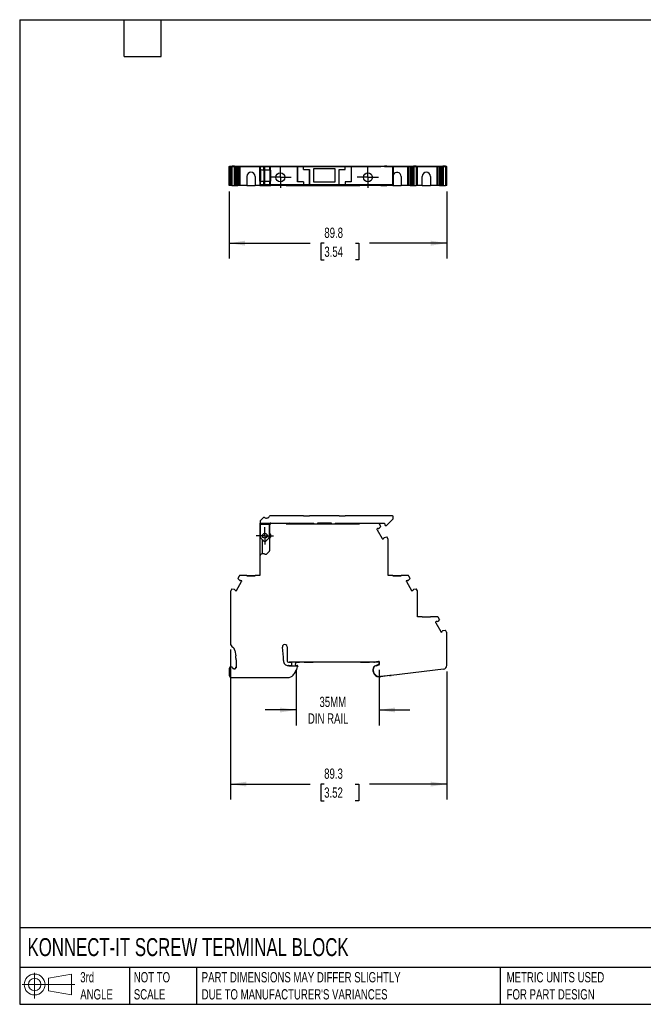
# Model space of a CAD drawing. Header units: millimetres. Extents: x 13 to 546, y 13 to 419.
# Tile 1 of 2: x 13 to 270, y 13 to 419. Entities that reach past the tile are written whole.
import ezdxf

# ---------------------------------------------------------------- set-up
doc = ezdxf.new("R2010")
doc.units = ezdxf.units.MM
doc.header["$LTSCALE"] = 2
doc.linetypes.add('SLD-Center', pattern=[19.05, 15.24, -1.27, 1.27, -1.27])
doc.linetypes.add('SLD-Solid', pattern=[0])
doc.layers.add('CENTER', color=40, linetype='SLD-Center')
doc.layers.add('SLD-DEFPOINTS', color=7, linetype='Continuous')
doc.layers.add('DIMENSIONS', color=140, linetype='SLD-Solid', lineweight=25)
doc.layers.add('TEXT', color=140, linetype='SLD-Solid', lineweight=25)
doc.styles.add('SLDTEXTSTYLE0', font='TXT', dxfattribs={"width": 0.7})
doc.dimstyles.new('SLDDIMSTYLE0', dxfattribs={"dimtxt": 4.316016, "dimasz": 6.604, "dimexe": 0, "dimexo": 0.0625, "dimgap": 1.079004, "dimtad": 0, "dimtih": 1, "dimtoh": 1, "dimdec": 1, "dimrnd": 1e-09, "dimzin": 12, "dimdsep": 46, "dimtxsty": 'SLDTEXTSTYLE0', "dimsah": 1, "dimcen": 0.09, "dimadec": 0, "dimazin": 3, "dimtfac": 1, "dimtdec": 1, "dimtmove": 0, "dimatfit": 0, "dimfxl": 0, "dimfrac": 2, "dimtolj": 1, "dimtzin": 12, "dimarcsym": 0})
doc.dimstyles.new('SLDDIMSTYLE1', dxfattribs={"dimtxt": 4.316016, "dimasz": 6.604, "dimexe": 0, "dimexo": 0.0625, "dimgap": 1.079004, "dimtad": 0, "dimtih": 1, "dimtoh": 1, "dimdec": 1, "dimrnd": 1e-09, "dimzin": 12, "dimdsep": 46, "dimtxsty": 'SLDTEXTSTYLE0', "dimsah": 1, "dimcen": 0.09, "dimadec": 0, "dimazin": 3, "dimtfac": 1, "dimtdec": 1, "dimtofl": 0, "dimtmove": 0, "dimatfit": 3, "dimfxl": 0, "dimfrac": 2, "dimtolj": 1, "dimtzin": 12, "dimarcsym": 0})

# ---------------------------------------------------------------- blocks, each defined once
blk = doc.blocks.new('Block11')
at = {"color": 7, "linetype": 'SLD-Solid', "lineweight": 18}
for p, q in [((5.18, 10.62), (5.18, 0)), ((10.96, 8.33), (20.35, 10.06)), ((10.96, 3.19), (10.96, 8.33)), ((20.35, 10.06), (20.35, 1.46)), ((0, 5.76), (21.75, 5.76)), ((10.96, 3.19), (20.35, 1.46))]:
    blk.add_line(p, q, dxfattribs=at)
for radius in [4.3, 2.57]:
    blk.add_circle((5.18, 5.76), radius, dxfattribs=at)
blk = doc.blocks.new('Block12')
at = {"layer": 'SLD-DEFPOINTS'}
blk.add_blockref('Block11', (0, 0), dxfattribs=at)
blk = doc.blocks.new('_D')
at = {"layer": 'DIMENSIONS'}
for p, q in [((126.76, 150.41), (126.76, 127.83)), ((161.08, 150.79), (161.08, 127.83)), ((126.76, 134.18), (114.06, 134.18)), ((161.08, 134.18), (173.78, 134.18))]:
    blk.add_line(p, q, dxfattribs=at)
for points in [[(126.76, 134.18), (120.16, 135.2), (120.16, 133.16)], [(161.08, 134.18), (167.69, 133.16), (167.69, 135.2)]]:
    blk.add_solid(points, dxfattribs=at)
at = {"layer": 'DIMENSIONS', "char_height": 4.233, "attachment_point": 1, "style": 'SLDTEXTSTYLE0'}
for s, insert in [('35MM', (136.45, 139.64)), ('DIN RAIL', (131.67, 132.78))]:
    blk.add_mtext(s, dxfattribs=dict(at, insert=insert))
blk = doc.blocks.new('_D_1')
at = {"layer": 'DIMENSIONS'}
for p, q in [((99.72, 159.21), (99.72, 97.24)), ((189.02, 150), (189.02, 97.24)), ((99.72, 103.59), (132.54, 103.59)), ((138.39, 103.59), (136.94, 103.59)), ((136.94, 103.59), (136.94, 96.73)), ((151.21, 103.59), (152.66, 103.59)), ((152.66, 103.59), (152.66, 96.73)), ((189.02, 103.59), (157.06, 103.59)), ((136.94, 96.73), (138.39, 96.73)), ((152.66, 96.73), (151.21, 96.73))]:
    blk.add_line(p, q, dxfattribs=at)
for points in [[(99.72, 103.59), (106.32, 102.58), (106.32, 104.61)], [(189.02, 103.59), (182.41, 104.61), (182.41, 102.58)]]:
    blk.add_solid(points, dxfattribs=at)
at = {"layer": 'DIMENSIONS', "char_height": 4.233, "attachment_point": 1, "style": 'SLDTEXTSTYLE0'}
for s, insert in [('89.3', (138.39, 110.02)), ('3.52', (138.39, 102.19))]:
    blk.add_mtext(s, dxfattribs=dict(at, insert=insert))
blk = doc.blocks.new('SW_CENTERMARKSYMBOL_0')
at = {"layer": 'CENTER', "color": 0}
for p, q in [((-2.54, 0), (-3.54, 0)), ((0, 0), (-2.54, 0)), ((0, 2.54), (0, 3.54)), ((0, 0), (0, 2.54)), ((0, 0), (0, -2.54)), ((0, 0), (2.54, 0)), ((2.54, 0), (3.54, 0)), ((0, -2.54), (0, -3.54))]:
    blk.add_line(p, q, dxfattribs=at)
blk = doc.blocks.new('_D_4')
at = {"layer": 'DIMENSIONS'}
for p, q in [((99.17, 348.17), (99.17, 320.5)), ((189.02, 348.17), (189.02, 320.5)), ((99.17, 326.85), (132.6, 326.85)), ((138.45, 326.85), (137, 326.85)), ((137, 326.85), (137, 319.99)), ((151.28, 326.85), (152.72, 326.85)), ((152.72, 326.85), (152.72, 319.99)), ((189.02, 326.85), (157.12, 326.85)), ((137, 319.99), (138.45, 319.99)), ((152.72, 319.99), (151.28, 319.99))]:
    blk.add_line(p, q, dxfattribs=at)
for points in [[(99.17, 326.85), (105.77, 325.84), (105.77, 327.87)], [(189.02, 326.85), (182.41, 327.87), (182.41, 325.84)]]:
    blk.add_solid(points, dxfattribs=at)
at = {"layer": 'DIMENSIONS', "char_height": 4.233, "attachment_point": 1, "style": 'SLDTEXTSTYLE0'}
for s, insert in [('89.8', (138.45, 333.28)), ('3.54', (138.45, 325.45))]:
    blk.add_mtext(s, dxfattribs=dict(at, insert=insert))
blk = doc.blocks.new('SW_CENTERMARKSYMBOL_1')
at = {"layer": 'CENTER', "color": 0}
for p, q in [((0, 2.54), (0, 4.39)), ((-2.54, 0), (-4.39, 0)), ((0, 0), (-2.54, 0)), ((0, 0), (0, 2.54)), ((0, 0), (0, -2.54)), ((0, 0), (2.54, 0)), ((2.54, 0), (4.39, 0)), ((0, -2.54), (0, -4.39))]:
    blk.add_line(p, q, dxfattribs=at)
blk = doc.blocks.new('SW_CENTERMARKSYMBOL_2')
at = {"layer": 'CENTER', "color": 0}
for p, q in [((0, 2.54), (0, 4.39)), ((-2.54, 0), (-4.39, 0)), ((0, 0), (-2.54, 0)), ((0, 0), (0, 2.54)), ((0, 0), (0, -2.54)), ((0, 0), (2.54, 0)), ((2.54, 0), (4.39, 0)), ((0, -2.54), (0, -4.39))]:
    blk.add_line(p, q, dxfattribs=at)

msp = doc.modelspace()

# ---------------------------------------------------------------- linework, layer by layer
for p, q in [((99.17, 350.71), (99.17, 358.56)), ((99.17, 358.56), (99.72, 358.56)), ((99.27, 358.56), (99.27, 358.71)), ((99.27, 358.71), (99.82, 358.71)), ((99.72, 350.71), (99.72, 358.56)), ((99.72, 358.56), (99.79, 358.56)), ((99.79, 350.71), (99.79, 358.56)), ((99.79, 358.56), (100.29, 358.56)), ((99.82, 358.56), (99.82, 358.71)), ((99.82, 358.71), (99.87, 358.71)), ((99.87, 358.56), (99.87, 358.71)), ((99.87, 358.71), (100.34, 358.71)), ((100.29, 358.56), (100.29, 350.71)), ((100.29, 358.56), (101.27, 358.56)), ((100.34, 358.56), (100.34, 358.71)), ((101.23, 358.71), (100.34, 358.71)), ((101.23, 358.56), (101.23, 358.71)), ((101.29, 358.71), (101.23, 358.71)), ((101.27, 358.56), (101.27, 350.71)), ((101.32, 358.56), (101.27, 358.56)), ((101.29, 358.56), (101.29, 358.71)), ((101.32, 358.71), (101.29, 358.71)), ((101.32, 358.56), (101.32, 358.71)), ((101.32, 358.71), (101.45, 358.71)), ((101.45, 350.71), (101.45, 358.71)), ((101.45, 358.71), (101.58, 358.71)), ((101.58, 350.71), (101.58, 358.71)), ((101.58, 358.71), (101.63, 358.71)), ((101.63, 350.71), (101.63, 358.71)), ((101.63, 358.71), (102.01, 358.71)), ((102.01, 350.71), (102.01, 358.71)), ((102.01, 358.71), (102.22, 358.71)), ((102.22, 358.71), (102.22, 350.71)), ((102.22, 358.71), (102.91, 358.71)), ((102.79, 358.56), (102.79, 350.71)), ((102.79, 358.56), (103.32, 358.56)), ((102.91, 358.56), (102.91, 358.71)), ((102.91, 358.71), (103.4, 358.71)), ((103.32, 350.71), (103.32, 358.56)), ((103.32, 358.56), (103.75, 358.56)), ((103.4, 358.56), (103.4, 358.71)), ((103.4, 358.71), (103.75, 358.71)), ((103.75, 358.56), (103.75, 358.71)), ((103.75, 358.71), (111.92, 358.71)), ((103.75, 350.71), (103.75, 358.56)), ((103.75, 358.56), (111.82, 358.56)), ((111.82, 356.96), (111.82, 358.56)), ((111.82, 358.56), (113.88, 358.56)), ((111.92, 358.56), (111.92, 358.71)), ((111.92, 358.71), (113.83, 358.71)), ((111.92, 358.51), (111.92, 357.31)), ((112.01, 358.51), (111.92, 358.51)), ((112.01, 358.51), (112.01, 357.28)), ((113.37, 358.51), (112.01, 358.51)), ((113.37, 358.51), (113.37, 357.01)), ((113.75, 358.51), (113.37, 358.51)), ((113.75, 358.51), (113.75, 357.01)), ((115.87, 358.51), (113.75, 358.51)), ((113.83, 358.56), (113.83, 358.71)), ((113.83, 358.71), (114.56, 358.71)), ((113.88, 358.56), (114.49, 358.56)), ((113.88, 358.51), (113.88, 358.56)), ((114.49, 358.56), (115.77, 358.56)), ((114.49, 358.51), (114.49, 358.56)), ((114.56, 358.56), (114.56, 358.71)), ((114.56, 358.71), (115.84, 358.71)), ((115.77, 358.56), (115.92, 358.56)), ((115.77, 358.51), (115.77, 358.56)), ((115.84, 358.56), (115.84, 358.71)), ((115.84, 358.71), (116.02, 358.71)), ((115.87, 358.51), (115.87, 357.01)), ((116.13, 358.51), (115.87, 358.51)), ((115.92, 358.51), (115.92, 358.56)), ((115.92, 358.56), (116.42, 358.56)), ((116.02, 358.56), (116.02, 358.71)), ((116.02, 358.71), (116.42, 358.71)), ((116.13, 358.51), (116.13, 357.01)), ((127.37, 358.51), (116.13, 358.51)), ((116.42, 358.56), (116.42, 358.71)), ((116.42, 358.71), (160.79, 358.71)), ((116.42, 358.56), (160.79, 358.56)), ((116.42, 358.51), (116.42, 358.56)), ((127.37, 358.51), (127.37, 352.11)), ((127.4, 358.51), (127.37, 358.51)), ((127.4, 352.11), (127.4, 358.51)), ((129.87, 358.51), (127.4, 358.51)), ((129.87, 357.31), (129.87, 358.51)), ((147.07, 358.51), (129.87, 358.51)), ((147.07, 357.31), (147.07, 358.51)), ((149.53, 358.51), (147.07, 358.51)), ((149.53, 358.51), (149.53, 352.11)), ((149.57, 358.51), (149.53, 358.51)), ((149.57, 358.51), (149.57, 352.11)), ((166.62, 358.51), (149.57, 358.51)), ((160.79, 358.56), (160.79, 358.71)), ((160.79, 358.71), (161.13, 358.71)), ((160.79, 358.56), (161.22, 358.56)), ((160.79, 358.51), (160.79, 358.56)), ((161.13, 358.56), (161.13, 358.71)), ((161.13, 358.71), (161.63, 358.71)), ((161.22, 358.56), (161.75, 358.56)), ((161.22, 358.51), (161.22, 358.56)), ((161.63, 358.56), (161.63, 358.71)), ((161.63, 358.71), (162.32, 358.71)), ((161.75, 358.56), (161.75, 358.51)), ((162.32, 358.71), (162.53, 358.71)), ((162.32, 358.71), (162.32, 358.51)), ((162.53, 358.51), (162.53, 358.71)), ((162.53, 358.71), (162.91, 358.71)), ((162.91, 358.71), (162.96, 358.71)), ((162.91, 358.51), (162.91, 358.71)), ((162.96, 358.71), (162.96, 358.51)), ((162.96, 358.71), (163.09, 358.71)), ((163.09, 358.71), (163.22, 358.71)), ((163.09, 358.51), (163.09, 358.71)), ((163.22, 358.56), (163.22, 358.71)), ((163.24, 358.71), (163.22, 358.71)), ((163.27, 358.56), (163.22, 358.56)), ((163.24, 358.56), (163.24, 358.71)), ((163.3, 358.71), (163.24, 358.71)), ((163.27, 358.56), (163.27, 358.51)), ((163.27, 358.56), (164.25, 358.56)), ((163.3, 358.56), (163.3, 358.71)), ((164.2, 358.71), (163.3, 358.71)), ((164.2, 358.56), (164.2, 358.71)), ((164.2, 358.71), (164.66, 358.71)), ((164.25, 358.56), (164.25, 358.51)), ((164.25, 358.56), (164.75, 358.56)), ((164.66, 358.56), (164.66, 358.71)), ((164.66, 358.71), (164.72, 358.71)), ((164.72, 358.56), (164.72, 358.71)), ((164.72, 358.71), (172.89, 358.71)), ((164.75, 358.56), (164.82, 358.56)), ((164.75, 358.51), (164.75, 358.56)), ((164.82, 358.51), (164.82, 358.56)), ((164.82, 358.56), (172.89, 358.56)), ((166.62, 358.51), (166.62, 350.91)), ((166.92, 358.51), (166.62, 358.51)), ((166.92, 358.51), (166.92, 350.91)), ((172.89, 358.56), (172.89, 358.71)), ((172.89, 358.71), (173.23, 358.71)), ((172.89, 350.71), (172.89, 358.56)), ((172.89, 358.56), (173.32, 358.56)), ((173.23, 358.56), (173.23, 358.71)), ((173.23, 358.71), (173.73, 358.71)), ((173.32, 350.71), (173.32, 358.56)), ((173.32, 358.56), (173.85, 358.56)), ((173.73, 358.56), (173.73, 358.71)), ((173.73, 358.71), (174.42, 358.71)), ((173.85, 358.56), (173.85, 350.71)), ((174.42, 358.71), (174.42, 350.71)), ((174.42, 358.71), (174.63, 358.71)), ((174.63, 350.71), (174.63, 358.71)), ((174.63, 358.71), (175.01, 358.71)), ((175.01, 350.71), (175.01, 358.71)), ((175.01, 358.71), (175.06, 358.71)), ((175.06, 358.71), (175.06, 350.71)), ((175.06, 358.71), (175.19, 358.71)), ((175.19, 350.71), (175.19, 358.71)), ((175.19, 358.71), (175.32, 358.71)), ((175.32, 358.56), (175.32, 358.71)), ((175.34, 358.71), (175.32, 358.71)), ((175.37, 358.56), (175.32, 358.56)), ((175.34, 358.56), (175.34, 358.71)), ((175.4, 358.71), (175.34, 358.71)), ((175.37, 358.56), (175.37, 350.71)), ((175.37, 358.56), (176.35, 358.56)), ((175.4, 358.56), (175.4, 358.71)), ((176.3, 358.71), (175.4, 358.71)), ((176.3, 358.56), (176.3, 358.71)), ((176.3, 358.71), (176.76, 358.71)), ((176.35, 358.56), (176.35, 350.71)), ((176.35, 358.56), (176.85, 358.56)), ((176.76, 358.56), (176.76, 358.71)), ((176.76, 358.71), (176.82, 358.71)), ((176.82, 358.56), (176.82, 358.71)), ((176.82, 358.71), (184.99, 358.71)), ((176.85, 350.71), (176.85, 358.56)), ((176.85, 358.56), (176.92, 358.56)), ((176.92, 350.71), (176.92, 358.56)), ((176.92, 358.56), (184.99, 358.56)), ((184.99, 358.56), (184.99, 358.71)), ((184.99, 358.71), (185.33, 358.71)), ((184.99, 350.71), (184.99, 358.56)), ((184.99, 358.56), (185.42, 358.56)), ((185.33, 358.56), (185.33, 358.71)), ((185.33, 358.71), (185.83, 358.71)), ((185.42, 350.71), (185.42, 358.56)), ((185.42, 358.56), (185.95, 358.56)), ((185.83, 358.56), (185.83, 358.71)), ((185.83, 358.71), (186.52, 358.71)), ((185.95, 358.56), (185.95, 350.71)), ((186.52, 358.71), (186.52, 350.71)), ((186.52, 358.71), (186.73, 358.71)), ((186.73, 350.71), (186.73, 358.71)), ((186.73, 358.71), (187.11, 358.71)), ((187.11, 350.71), (187.11, 358.71)), ((187.11, 358.71), (187.16, 358.71)), ((187.16, 358.71), (187.16, 350.71)), ((187.16, 358.71), (187.29, 358.71)), ((187.29, 350.71), (187.29, 358.71)), ((187.29, 358.71), (187.42, 358.71)), ((187.42, 358.56), (187.42, 358.71)), ((187.44, 358.71), (187.42, 358.71)), ((187.47, 358.56), (187.42, 358.56)), ((187.44, 358.56), (187.44, 358.71)), ((187.5, 358.71), (187.44, 358.71)), ((187.47, 358.56), (187.47, 350.71)), ((187.47, 358.56), (188.45, 358.56)), ((187.5, 358.56), (187.5, 358.71)), ((188.4, 358.71), (187.5, 358.71)), ((188.4, 358.56), (188.4, 358.71)), ((188.4, 358.71), (188.86, 358.71)), ((188.45, 358.56), (188.45, 350.71)), ((188.45, 358.56), (188.95, 358.56)), ((188.86, 358.56), (188.86, 358.71)), ((188.86, 358.71), (188.92, 358.71)), ((188.92, 358.56), (188.92, 358.71)), ((188.95, 350.71), (188.95, 358.56)), ((188.95, 358.56), (189.02, 358.56)), ((189.02, 350.71), (189.02, 358.56)), ((106.47, 354.41), (106.47, 350.71)), ((109.87, 354.41), (109.87, 350.71)), ((111.82, 352.46), (111.82, 356.96)), ((111.82, 356.96), (112.02, 356.96)), ((112.74, 357.01), (112.01, 357.28)), ((112.02, 357.27), (112.02, 352.15)), ((112.08, 357.25), (112.08, 352.17)), ((113.37, 357.01), (112.74, 357.01)), ((113.75, 357.01), (113.37, 357.01)), ((113.44, 357.01), (113.44, 352.41)), ((113.69, 357.01), (113.69, 352.41)), ((115.87, 357.01), (113.75, 357.01)), ((116.13, 357.01), (115.87, 357.01)), ((115.95, 357.01), (115.95, 352.41)), ((116.42, 357.01), (116.13, 357.01)), ((116.13, 357.01), (116.13, 352.41)), ((116.42, 352.41), (116.42, 357.01)), ((129.87, 357.31), (132.37, 357.31)), ((132.33, 357.31), (132.33, 350.91)), ((132.37, 350.91), (132.37, 357.31)), ((142.97, 357.51), (133.97, 357.51)), ((133.97, 357.51), (133.97, 352.21)), ((142.97, 352.21), (142.97, 357.51)), ((144.57, 357.31), (147.07, 357.31)), ((144.57, 350.91), (144.57, 357.31)), ((144.6, 350.91), (144.6, 357.31)), ((170.17, 354.41), (170.17, 350.71)), ((178.87, 350.71), (178.87, 354.41)), ((182.27, 354.41), (182.27, 350.71)), ((99.72, 350.71), (99.17, 350.71)), ((99.79, 350.71), (99.72, 350.71)), ((100.29, 350.71), (99.79, 350.71)), ((100.29, 350.71), (101.27, 350.71)), ((101.27, 350.71), (101.32, 350.71)), ((101.32, 350.71), (101.45, 350.71)), ((101.45, 350.71), (101.58, 350.71)), ((101.58, 350.71), (101.63, 350.71)), ((101.63, 350.71), (102.01, 350.71)), ((102.01, 350.71), (102.22, 350.71)), ((102.22, 350.71), (102.79, 350.71)), ((103.32, 350.71), (102.79, 350.71)), ((103.75, 350.71), (103.32, 350.71)), ((106.47, 350.71), (103.75, 350.71)), ((106.47, 350.71), (109.87, 350.71)), ((111.82, 350.71), (109.87, 350.71)), ((112.02, 352.46), (111.82, 352.46)), ((111.82, 352.46), (111.82, 350.71)), ((111.82, 350.71), (113.88, 350.71)), ((111.92, 352.11), (111.92, 350.91)), ((112.01, 350.91), (111.92, 350.91)), ((112.01, 352.14), (112.74, 352.41)), ((112.01, 352.14), (112.01, 350.91)), ((113.37, 350.91), (112.01, 350.91)), ((112.74, 352.41), (113.37, 352.41)), ((113.37, 352.41), (113.37, 350.91)), ((113.37, 352.41), (113.75, 352.41)), ((113.75, 350.91), (113.37, 350.91)), ((113.75, 352.41), (113.75, 350.91)), ((113.75, 352.41), (115.87, 352.41)), ((115.87, 350.91), (113.75, 350.91)), ((113.88, 350.91), (113.88, 350.71)), ((113.88, 350.71), (114.08, 350.71)), ((114.08, 350.91), (114.08, 350.71)), ((114.08, 350.71), (114.36, 350.71)), ((114.36, 350.71), (114.36, 350.91)), ((114.36, 350.71), (114.56, 350.71)), ((114.56, 350.71), (114.56, 350.91)), ((114.56, 350.71), (115.84, 350.71)), ((115.84, 350.71), (115.84, 350.91)), ((115.84, 350.71), (115.92, 350.71)), ((115.87, 352.41), (115.87, 350.91)), ((115.87, 352.41), (116.13, 352.41)), ((116.13, 350.91), (115.87, 350.91)), ((115.92, 350.91), (115.92, 350.71)), ((115.92, 350.71), (116.42, 350.71)), ((116.13, 352.41), (116.13, 350.91)), ((116.13, 352.41), (116.42, 352.41)), ((129.87, 350.91), (116.13, 350.91)), ((116.42, 350.91), (116.42, 350.71)), ((122.72, 350.71), (116.42, 350.71)), ((122.72, 350.91), (122.72, 350.71)), ((122.72, 350.71), (122.74, 350.71)), ((122.74, 350.71), (122.74, 350.91)), ((122.74, 350.71), (152.84, 350.71)), ((129.87, 352.11), (127.37, 352.11)), ((129.87, 352.11), (129.87, 350.91)), ((132.33, 350.91), (129.87, 350.91)), ((132.37, 350.91), (132.33, 350.91)), ((144.57, 350.91), (132.37, 350.91)), ((133.97, 352.21), (142.97, 352.21)), ((144.6, 350.91), (144.57, 350.91)), ((147.07, 350.91), (144.6, 350.91)), ((147.07, 352.11), (147.07, 350.91)), ((149.57, 352.11), (147.07, 352.11)), ((166.62, 350.91), (147.07, 350.91)), ((152.84, 350.91), (152.84, 350.71)), ((152.84, 350.71), (153.07, 350.71)), ((153.07, 350.91), (153.07, 350.71)), ((160.79, 350.71), (153.07, 350.71)), ((160.79, 350.71), (160.79, 350.91)), ((161.22, 350.71), (160.79, 350.71)), ((161.22, 350.71), (161.22, 350.91)), ((161.75, 350.71), (161.22, 350.71)), ((161.75, 350.91), (161.75, 350.71)), ((161.75, 350.71), (162.32, 350.71)), ((162.32, 350.91), (162.32, 350.71)), ((162.32, 350.71), (162.53, 350.71)), ((162.53, 350.71), (162.53, 350.91)), ((162.53, 350.71), (162.91, 350.71)), ((162.91, 350.71), (162.91, 350.91)), ((162.91, 350.71), (162.96, 350.71)), ((162.96, 350.91), (162.96, 350.71)), ((162.96, 350.71), (163.09, 350.71)), ((163.09, 350.71), (163.09, 350.91)), ((163.09, 350.71), (163.22, 350.71)), ((163.22, 350.71), (163.27, 350.71)), ((163.27, 350.91), (163.27, 350.71)), ((163.27, 350.71), (164.25, 350.71)), ((164.25, 350.91), (164.25, 350.71)), ((164.75, 350.71), (164.25, 350.71)), ((164.75, 350.71), (164.75, 350.91)), ((164.82, 350.71), (164.75, 350.71)), ((164.82, 350.71), (164.82, 350.91)), ((166.77, 350.71), (164.82, 350.71)), ((166.92, 350.91), (166.62, 350.91)), ((166.77, 350.71), (166.77, 350.91)), ((166.77, 350.71), (170.17, 350.71)), ((172.89, 350.71), (170.17, 350.71)), ((173.32, 350.71), (172.89, 350.71)), ((173.85, 350.71), (173.32, 350.71)), ((173.85, 350.71), (174.42, 350.71)), ((174.42, 350.71), (174.63, 350.71)), ((174.63, 350.71), (175.01, 350.71)), ((175.01, 350.71), (175.06, 350.71)), ((175.06, 350.71), (175.19, 350.71)), ((175.19, 350.71), (175.32, 350.71)), ((175.32, 350.71), (175.37, 350.71)), ((175.37, 350.71), (176.35, 350.71)), ((176.85, 350.71), (176.35, 350.71)), ((176.92, 350.71), (176.85, 350.71)), ((178.87, 350.71), (176.92, 350.71)), ((178.87, 350.71), (182.27, 350.71)), ((184.99, 350.71), (182.27, 350.71)), ((185.42, 350.71), (184.99, 350.71)), ((185.95, 350.71), (185.42, 350.71)), ((185.95, 350.71), (186.52, 350.71)), ((186.52, 350.71), (186.73, 350.71)), ((186.73, 350.71), (187.11, 350.71)), ((187.11, 350.71), (187.16, 350.71)), ((187.16, 350.71), (187.29, 350.71)), ((187.29, 350.71), (187.42, 350.71)), ((187.42, 350.71), (187.47, 350.71)), ((187.47, 350.71), (188.45, 350.71)), ((188.95, 350.71), (188.45, 350.71)), ((189.02, 350.71), (188.95, 350.71)), ((111.92, 212.02), (111.92, 211.29)), ((113.37, 213.6), (112.01, 212.23)), ((129.87, 214.29), (116.13, 214.29)), ((129.87, 214.19), (129.87, 214.29)), ((129.87, 214.29), (132.37, 214.29)), ((132.33, 214.19), (129.87, 214.19)), ((132.37, 214.29), (132.33, 214.19)), ((144.57, 214.29), (132.37, 214.29)), ((144.6, 214.19), (144.57, 214.29)), ((144.57, 214.29), (147.07, 214.29)), ((147.07, 214.19), (144.6, 214.19)), ((147.07, 214.29), (147.07, 214.19)), ((166.62, 214.29), (147.07, 214.29)), ((164.18, 210.38), (166.83, 213.03)), ((166.92, 213.24), (166.92, 213.99)), ((111.82, 210.59), (111.82, 197.66)), ((111.92, 211.29), (116.32, 211.29)), ((111.92, 210.79), (111.92, 211.29)), ((115.82, 210.79), (111.92, 210.79)), ((111.92, 210.79), (111.92, 206.09)), ((115.82, 206.09), (115.82, 210.79)), ((116.42, 211.09), (115.92, 211.09)), ((115.92, 207.12), (115.92, 210.59)), ((116.32, 211.29), (134.07, 211.29)), ((122.72, 211.09), (116.42, 211.09)), ((122.72, 211.09), (122.74, 210.99)), ((122.72, 211.09), (124.35, 211.09)), ((122.74, 210.99), (152.84, 210.99)), ((125.57, 210.99), (125.57, 211.29)), ((134.07, 210.99), (134.07, 211.29)), ((141.37, 211.29), (135.57, 211.29)), ((135.57, 211.29), (135.57, 210.99)), ((141.37, 210.99), (141.37, 211.29)), ((142.87, 211.29), (163.12, 211.29)), ((142.87, 211.29), (142.87, 210.99)), ((151.37, 211.29), (151.37, 210.99)), ((152.58, 211.09), (153.07, 211.09)), ((160.79, 211.09), (153.07, 211.09)), ((160.53, 209.08), (160.15, 208.86)), ((160.22, 208.58), (162.32, 204.94)), ((161.04, 209.14), (160.91, 209.06)), ((161.09, 209.17), (161.04, 209.14)), ((161.75, 209.92), (161.09, 209.17)), ((161.75, 209.92), (161.22, 210.84)), ((163.42, 210.99), (163.42, 210.59)), ((163.72, 210.29), (163.97, 210.29)), ((112.82, 204.45), (112.82, 198.99)), ((115.92, 206.89), (115.92, 207.12)), ((115.92, 205.07), (115.92, 205.29)), ((115.92, 199.88), (115.92, 205.07)), ((162.53, 204.74), (162.91, 204.96)), ((163.09, 205.3), (163.22, 205.37)), ((163.22, 205.37), (163.27, 205.4)), ((163.27, 205.4), (164.25, 205.59)), ((164.75, 204.73), (164.25, 205.59)), ((164.82, 189.69), (164.82, 204.48)), ((114.56, 198.5), (115.84, 199.79)), ((111.82, 197.66), (111.82, 189.69)), ((102.22, 183.54), (104.32, 187.18)), ((103.32, 189.44), (102.79, 188.52)), ((103.44, 187.77), (102.79, 188.52)), ((103.49, 187.74), (103.44, 187.77)), ((103.62, 187.66), (103.49, 187.74)), ((106.47, 189.69), (103.75, 189.69)), ((104.38, 187.46), (104, 187.68)), ((106.47, 189.59), (106.47, 189.69)), ((106.47, 189.69), (109.87, 189.69)), ((106.47, 189.59), (109.87, 189.59)), ((111.82, 189.69), (109.87, 189.69)), ((109.87, 189.59), (109.87, 189.69)), ((166.77, 189.69), (164.82, 189.69)), ((166.77, 189.59), (166.77, 189.69)), ((166.77, 189.69), (170.17, 189.69)), ((166.77, 189.59), (170.17, 189.59)), ((172.89, 189.69), (170.17, 189.69)), ((170.17, 189.59), (170.17, 189.69)), ((172.63, 187.68), (172.25, 187.46)), ((172.32, 187.18), (174.42, 183.54)), ((173.14, 187.74), (173.01, 187.66)), ((173.19, 187.77), (173.14, 187.74)), ((173.85, 188.52), (173.19, 187.77)), ((173.85, 188.52), (173.32, 189.44)), ((99.72, 183.08), (99.72, 161.75)), ((100.29, 184.19), (99.79, 183.33)), ((100.29, 184.19), (101.27, 184)), ((101.27, 184), (101.32, 183.97)), ((101.32, 183.97), (101.45, 183.9)), ((101.63, 183.56), (102.01, 183.34)), ((174.63, 183.34), (175.01, 183.56)), ((175.19, 183.9), (175.32, 183.97)), ((175.32, 183.97), (175.37, 184)), ((175.37, 184), (176.35, 184.19)), ((176.85, 183.33), (176.35, 184.19)), ((176.92, 172.69), (176.92, 183.08)), ((178.87, 172.69), (176.92, 172.69)), ((178.87, 172.59), (178.87, 172.69)), ((178.87, 172.69), (182.27, 172.69)), ((178.87, 172.59), (182.27, 172.59)), ((184.99, 172.69), (182.27, 172.69)), ((182.27, 172.59), (182.27, 172.69)), ((185.24, 170.74), (185.11, 170.66)), ((185.29, 170.77), (185.24, 170.74)), ((185.95, 171.52), (185.29, 170.77)), ((185.95, 171.52), (185.42, 172.44)), ((184.73, 170.68), (184.35, 170.46)), ((184.42, 170.18), (186.52, 166.54)), ((187.29, 166.9), (187.42, 166.97)), ((187.42, 166.97), (187.47, 167)), ((187.47, 167), (188.45, 167.19)), ((188.95, 166.33), (188.45, 167.19)), ((186.73, 166.34), (187.11, 166.56)), ((189.02, 152.54), (189.02, 166.08)), ((101.5, 158.74), (101.87, 156.53)), ((123.14, 160.22), (123.14, 154.36)), ((102.01, 154.87), (102.01, 151.57)), ((99.17, 151.29), (99.17, 148.59)), ((101.51, 151.16), (101.51, 151.26)), ((123.6, 152.52), (123.55, 152.52)), ((123.6, 152.52), (124.92, 152.52)), ((123.64, 153.86), (123.74, 153.86)), ((123.74, 153.86), (125.05, 153.86)), ((123.82, 152.42), (127.28, 152.42)), ((159.01, 153.96), (124, 153.96)), ((126.5, 153.1), (126.58, 153.25)), ((126.65, 153.5), (126.65, 153.96)), ((126.65, 153.86), (128.25, 153.86)), ((126.84, 152.65), (126.76, 152.65)), ((126.87, 152.52), (127.28, 152.52)), ((127.38, 152.31), (127.34, 151.96)), ((127.48, 152.3), (127.44, 151.94)), ((130.1, 153.86), (128.27, 153.86)), ((130.13, 153.86), (133.84, 153.86)), ((133.84, 153.96), (133.84, 153.86)), ((153.33, 153.86), (133.84, 153.86)), ((153.33, 153.86), (153.33, 153.96)), ((153.33, 153.86), (157.04, 153.86)), ((158.9, 153.86), (157.07, 153.86)), ((158.48, 150.86), (158.48, 150.56)), ((158.58, 150.56), (158.58, 150.86)), ((158.92, 153.86), (159.01, 153.86)), ((160.84, 154.22), (159.14, 153.97)), ((159.16, 153.87), (160.85, 154.12)), ((160.44, 152.73), (159.78, 152.56)), ((159.81, 152.46), (160.96, 152.77)), ((160.95, 153.09), (160.2, 152.57)), ((161.08, 154.15), (161.08, 153.33)), ((161.18, 153.06), (161.18, 153.92)), ((187.7, 151.06), (166.06, 148.41)), ((100.17, 147.59), (123.37, 147.59)), ((126.53, 150.02), (126.64, 150.02)), ((165.75, 148.48), (161.67, 147.98)), ((165.52, 148.35), (161.68, 147.88)), ((166.06, 148.41), (165.52, 148.35))]:
    msp.add_line(p, q)
for centre, radius in [((120.32, 354.06), 1.85), ((156.42, 354.06), 1.85), ((113.87, 206.09), 1), ((113.87, 206.09), 0.95)]:
    msp.add_circle(centre, radius)
for centre, radius, start, end in [((108.17, 354.41), 1.7, 0, 180), ((168.47, 354.41), 1.7, 0, 155.6569), ((180.57, 354.41), 1.7, 0, 180), ((112.22, 212.02), 0.3, 135, 180), ((113.58, 213.39), 0.3, 56.8851, 135), ((114.57, 214.89), 1.5, 236.8851, 330), ((116.13, 213.99), 0.3, 90, 150), ((166.62, 213.99), 0.3, 0, 90), ((166.62, 213.24), 0.3, 315, 0), ((112.32, 210.59), 0.5, 143.1301, 180), ((115.62, 209.79), 0.3, 0, 48.1897), ((116.42, 210.59), 0.5, 90, 180), ((124.07, 210.99), 0.3, 360, 90), ((152.86, 210.99), 0.3, 90, 180), ((153.07, 210.79), 0.3, 90, 138.1897), ((160.65, 208.83), 0.5, 176.5607, 210), ((160.58, 208.99), 0.1, 56.2299, 120), ((160.78, 209.29), 0.259, 236.2299, 300.0007), ((160.79, 210.59), 0.5, 30, 90), ((163.12, 210.99), 0.3, 0, 90), ((163.72, 210.59), 0.3, 180, 270), ((163.97, 210.59), 0.3, 270, 315), ((113.87, 206.09), 1.95, 180, 245.3433), ((112.93, 204.05), 0.3, 20.1728, 65.3433), ((113.87, 204.39), 0.7, 200.1728, 339.8272), ((114.81, 204.05), 0.3, 114.6567, 159.8272), ((113.87, 206.09), 1.95, 294.6567, 0), ((115.62, 205.29), 0.3, 0, 64.9365), ((115.62, 206.89), 0.3, 311.8103, 0), ((116.32, 207.12), 0.4, 180, 232.0201), ((116.32, 205.07), 0.4, 127.9799, 180), ((115.52, 206.09), 0.9, 307.9799, 52.0201), ((162.75, 205.19), 0.5, 210, 243.4388), ((162.86, 205.05), 0.1, 300, 3.7701), ((163.22, 205.07), 0.259, 120.0008, 183.7697), ((164.32, 204.48), 0.5, 360, 30), ((115.42, 200.21), 0.6, 315, 326.4427), ((113.17, 197.29), 1.4, 59.3752, 164.6411), ((113.12, 198.99), 0.3, 180, 271.6854), ((114.14, 198.93), 0.5, 239.3752, 263.5212), ((113.93, 197.09), 1.35, 71.4746, 83.5212), ((114.14, 198.93), 0.6, 291.5291, 315), ((103.75, 189.19), 0.5, 90, 150), ((103.75, 187.89), 0.259, 239.9993, 303.7701), ((103.95, 187.59), 0.1, 60, 123.7701), ((103.88, 187.43), 0.5, 330, 3.4393), ((172.75, 187.43), 0.5, 176.5607, 210), ((172.68, 187.59), 0.1, 56.2299, 120), ((172.88, 187.89), 0.259, 236.2299, 300.0007), ((172.89, 189.19), 0.5, 30, 90), ((100.22, 183.08), 0.5, 150, 180), ((101.32, 183.67), 0.259, 356.2303, 59.9992), ((101.68, 183.65), 0.1, 176.2299, 240), ((101.78, 183.79), 0.5, 296.5612, 330), ((174.85, 183.79), 0.5, 210, 243.4388), ((174.96, 183.65), 0.1, 300, 3.7701), ((175.32, 183.67), 0.259, 120.0008, 183.7697), ((176.42, 183.08), 0.5, 0, 30), ((184.78, 170.59), 0.1, 56.2299, 120), ((184.99, 172.19), 0.5, 30, 90), ((184.85, 170.43), 0.5, 176.5607, 210), ((184.98, 170.89), 0.259, 236.2299, 300.0007), ((187.06, 166.65), 0.1, 300, 3.7701), ((187.42, 166.67), 0.259, 120.0008, 183.7697), ((186.95, 166.79), 0.5, 210, 243.4388), ((188.52, 166.08), 0.5, 0, 30), ((101.72, 161.75), 2, 180, 236.7567), ((99.53, 158.41), 2, 9.5825, 56.7566), ((122.14, 160.22), 1, 0, 189.1218), ((89.56, 154.98), 32, 359.2248, 9.1218), ((92.01, 154.87), 10, 360, 9.5825), ((123.55, 154.52), 2, 179.2248, 270), ((99.92, 151.29), 0.75, 5.0455, 179.9999), ((101.26, 151.97), 0.75, 206.7832, 289.4712), ((101.26, 151.97), 0.85, 225.8571, 289.4712), ((123.64, 154.36), 0.5, 180, 269.9999), ((123.6, 152.22), 0.3, 41.8103, 89.9994), ((123.74, 154.26), 0.4, 270, 311.4098), ((118.05, 153.86), 7, 348.1897, 0.8142), ((126.76, 152.95), 0.3, 150, 269.9999), ((119.34, 154.2), 8.31, 329.8095, 344.3044), ((126.15, 153.5), 0.5, 330, 0), ((119.34, 154.2), 8.41, 330.2051, 344.36), ((122.93, 151.81), 4, 8.8654, 12.1897), ((127.28, 152.32), 0.2, 353.6008, 89.9996), ((127.28, 152.32), 0.1, 353.6008, 89.9992), ((128.27, 154.26), 0.4, 228.4913, 270), ((130.1, 154.86), 1, 270, 295.902), ((133.84, 154.26), 0.4, 228.5907, 270), ((153.33, 154.26), 0.4, 270, 311.4096), ((157.07, 154.86), 1, 244.098, 270), ((160.24, 150.86), 1.75, 105, 180), ((160.24, 150.56), 1.75, 180, 187.9487), ((160.24, 150.86), 1.65, 105, 180), ((160.24, 150.56), 1.65, 180, 187.9488), ((158.9, 154.26), 0.4, 270, 314.8755), ((159.01, 154.86), 0.9, 270.0001, 278.5249), ((159.01, 154.86), 1, 270.0001, 278.5249), ((160.88, 153.92), 0.3, 0.0001, 98.525), ((160.88, 153.92), 0.2, 0.0002, 98.525), ((160.78, 153.33), 0.3, 304.5301, 0), ((160.88, 153.06), 0.3, 285, 0), ((187.52, 152.54), 1.5, 276.9635, 0), ((100.17, 148.59), 1, 180, 270), ((123.37, 150.59), 3, 270, 318.1567), ((119.34, 154.2), 8.41, 318.1567, 330.2051), ((161.33, 150.72), 2.86, 187.9487, 247.9843), ((161.33, 150.72), 2.76, 187.9488, 276.9635), ((160.45, 148.53), 0.5, 247.9843, 288.3547), ((161.33, 150.72), 2.86, 247.9843, 276.9635), ((165.46, 148.84), 0.5, 240.0936, 276.9635), ((166, 148.91), 0.5, 240.0936, 276.9635)]:
    msp.add_arc(centre, radius, start, end)
for points in [[(112.01, 357.28), (111.95, 357.3), (111.92, 357.31), (111.92, 357.31)], [(111.92, 352.11), (111.92, 352.11), (111.95, 352.12), (112.01, 352.14)]]:
    msp.add_open_spline(points, degree=3)
for points, knots in [([(116.32, 211.29), (116.26, 211.29), (116.2, 211.28), (116.07, 211.23), (116.01, 211.2), (115.92, 211.1), (115.88, 211.04), (115.83, 210.92), (115.82, 210.85), (115.82, 210.79)], [0, 0, 0, 0, 0.25, 0.25, 0.5, 0.5, 0.75, 0.75, 1, 1, 1, 1]), ([(101.51, 151.26), (101.53, 151.27), (101.57, 151.29), (101.63, 151.31), (101.68, 151.35), (101.75, 151.4), (101.82, 151.47), (101.92, 151.59), (101.97, 151.72), (102, 151.85), (102.01, 151.92), (102.01, 151.97)], [0, 0, 0, 0, 0.057842, 0.118829, 0.18318, 0.250911, 0.366082, 0.501028, 0.749841, 0.825205, 1, 1, 1, 1]), ([(101.54, 151.17), (101.64, 151.2), (101.82, 151.31), (101.95, 151.46), (102, 151.55), (102.01, 151.57)], [0, 0, 0, 0, 0.25, 0.5, 0.565235, 0.565235, 0.565235, 0.565235])]:
    msp.add_open_spline(points, degree=3, knots=knots)
at = {"layer": 'TEXT'}
for p, q in [((12.7, 419.1), (546.1, 419.1)), ((12.7, 419.1), (12.7, 12.7)), ((55.88, 403.86), (55.88, 419.1)), ((71.12, 403.86), (71.12, 419.1)), ((55.88, 403.86), (71.12, 403.86)), ((546.1, 44.25), (12.7, 44.25)), ((546.1, 27.94), (12.7, 27.94)), ((58.09, 27.94), (58.09, 12.7)), ((85.67, 27.94), (85.67, 12.7)), ((210.97, 27.94), (210.97, 12.7)), ((12.7, 12.7), (546.1, 12.7))]:
    msp.add_line(p, q, dxfattribs=at)

# ---------------------------------------------------------------- block references
at = {"layer": 'CENTER'}
for name, p in [('SW_CENTERMARKSYMBOL_2', (120.32, 354.06)), ('SW_CENTERMARKSYMBOL_1', (156.42, 354.06)), ('SW_CENTERMARKSYMBOL_0', (113.87, 206.09))]:
    msp.add_blockref(name, p, dxfattribs=at)
at = {"layer": 'SLD-DEFPOINTS'}
msp.add_blockref('Block12', (13.68, 15.11), dxfattribs=at)

# ---------------------------------------------------------------- texts
at = {"layer": 'TEXT', "attachment_point": 1, "style": 'SLDTEXTSTYLE0'}
for s, insert, char_height in [('KONNECT-IT SCREW TERMINAL BLOCK', (15.93, 40.01), 7.4083), ('3rd^JANGLE', (37.7, 25.99), 4.233), ('NOT TO^JSCALE', (59.81, 25.99), 4.2333), ("PART DIMENSIONS MAY DIFFER SLIGHTLY ^JDUE TO MANUFACTURER'S VARIANCES", (87.83, 25.99), 4.2333), ('METRIC UNITS USED ^JFOR PART DESIGN', (213.71, 25.99), 4.2333)]:
    msp.add_mtext(s, dxfattribs=dict(at, insert=insert, char_height=char_height))

# ---------------------------------------------------------------- dimensions: what is measured, and where the dimension line sits
at = {"layer": 'DIMENSIONS'}
for base, p1, p2, picture, middle in [((99.1703, 326.8528), (189.018, 350.7114), (99.1703, 350.7114), '_D_4', (144.8625, 326.8528)), ((189.02, 103.59), (99.72, 161.75), (189.02, 152.54), '_D_1', (144.8, 103.59))]:
    dim = msp.add_linear_dim(base=base, p1=p1, p2=p2, dimstyle='SLDDIMSTYLE1', dxfattribs=at)
    dim.commit()
    dim.dimension.update_dxf_attribs({"geometry": picture, "text_midpoint": middle, "dimtype": 160})
dim = msp.add_linear_dim(base=(126.76, 134.18), p1=(161.08, 153.33), p2=(126.76, 152.95), angle=0, text='35MM\\PDIN RAIL', dimstyle='SLDDIMSTYLE0', dxfattribs=at)
dim.commit()
dim.dimension.update_dxf_attribs({"geometry": '_D', "text_midpoint": (144.8, 134.18), "dimtype": 160})

doc.saveas('drawing.dxf')
